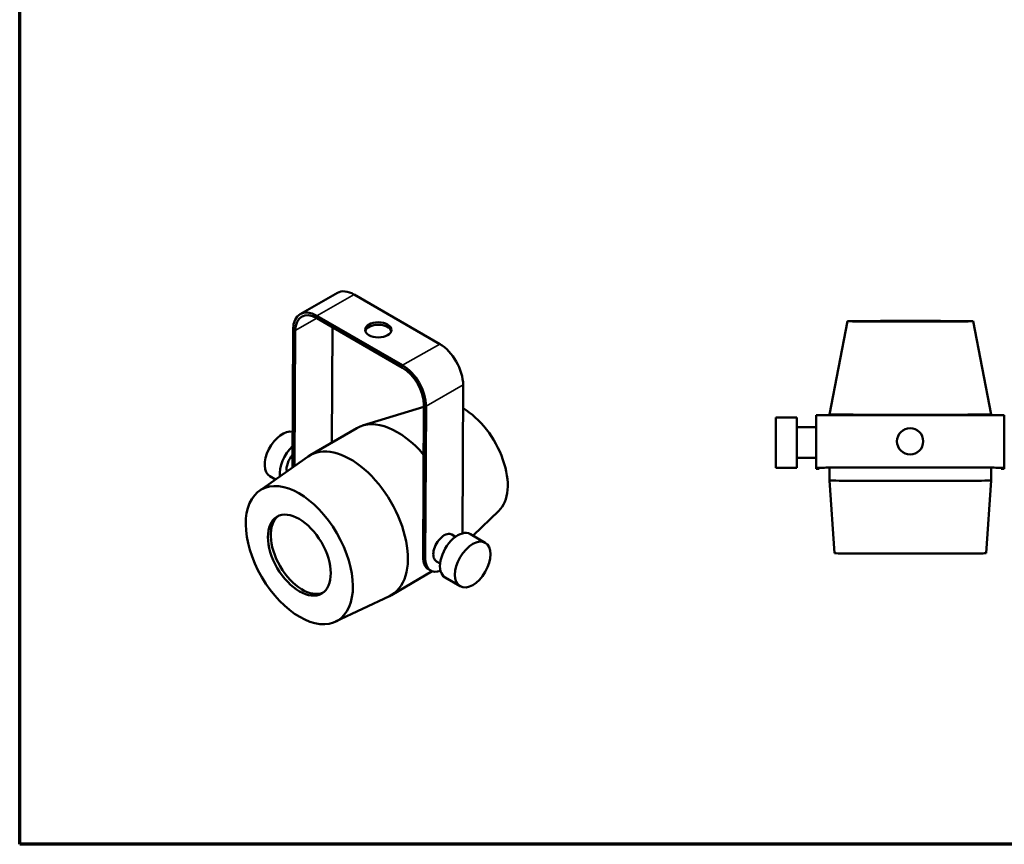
# Paper-space layout 'Sheet_1' of a CAD drawing. Header units: millimetres. Extents: x 0.8 to 38.6, y 0.8 to 38.6.
# Tile 1 of 3: x 0.8 to 20, y 0.8 to 16.8. Entities that reach past the tile are written whole.
import ezdxf

# ---------------------------------------------------------------- set-up
doc = ezdxf.new("R2010")
doc.units = ezdxf.units.MM
for name, color, linetype, lineweight in [('Border (ISO)', 7, 'Continuous', 70), ('Visible (ISO)', 7, 'Continuous', 50), ('Visible Narrow (ISO)', 7, 'Continuous', 35)]:
    doc.layers.add(name, color=color, linetype=linetype, lineweight=lineweight)

# ---------------------------------------------------------------- blocks, each defined once
blk = doc.blocks.new('Borders Chauvet')
at = {"layer": 'Border (ISO)'}
for p, q in [((0.787, 0.787), (0.787, 38.583)), ((38.583, 0.787), (0.787, 0.787))]:
    blk.add_line(p, q, dxfattribs=at)

psp = doc.layouts.new('Sheet_1')

# ---------------------------------------------------------------- linework, layer by layer
at = {"layer": 'Visible (ISO)'}
for p, q in [((6.254, 11.115), (6.978, 11.528)), ((7.303, 11.496), (8.973, 10.531)), ((8.249, 10.118), (6.579, 11.082)), ((8.249, 10.07), (6.579, 11.034)), ((16.921, 10.975), (16.571, 9.161)), ((19.37, 10.975), (19.721, 9.161)), ((6.104, 8.126), (6.117, 10.816)), ((6.146, 8.155), (6.159, 10.792)), ((6.881, 10.86), (6.87, 8.61)), ((9.416, 6.844), (9.43, 9.734)), ((8.664, 9.305), (7.471, 8.944)), ((8.664, 9.345), (8.65, 6.38)), ((8.706, 9.321), (8.692, 6.356)), ((15.523, 9.103), (15.523, 8.123)), ((15.523, 9.103), (15.936, 9.103)), ((15.936, 8.123), (15.936, 9.103)), ((16.31, 9.145), (16.31, 8.121)), ((16.571, 9.147), (16.571, 9.161)), ((16.96, 9.148), (19.322, 9.148)), ((19.721, 9.147), (19.721, 9.161)), ((19.972, 8.121), (19.972, 9.145)), ((6.447, 8.364), (7.358, 8.894)), ((16.31, 8.915), (15.936, 8.915)), ((5.459, 7.673), (6.41, 8.34)), ((16.31, 8.312), (15.936, 8.312)), ((15.523, 8.123), (15.936, 8.123)), ((16.31, 8.101), (16.31, 8.121)), ((16.31, 8.101), (16.31, 8.101)), ((16.31, 8.101), (16.369, 8.101)), ((16.369, 8.101), (16.369, 8.121)), ((16.369, 8.101), (16.369, 8.101)), ((16.571, 7.873), (16.571, 8.123)), ((19.322, 8.124), (16.96, 8.124)), ((19.322, 8.124), (16.96, 8.124)), ((19.72, 7.873), (19.72, 8.123)), ((19.913, 8.121), (19.913, 8.101)), ((19.913, 8.101), (19.913, 8.101)), ((19.972, 8.101), (19.913, 8.101)), ((19.972, 8.121), (19.972, 8.101)), ((19.972, 8.101), (19.972, 8.101)), ((5.663, 7.955), (5.772, 7.892)), ((16.669, 6.456), (16.571, 7.873)), ((19.622, 6.456), (19.72, 7.873)), ((10.126, 7.28), (9.622, 6.8)), ((9.283, 6.778), (9.211, 6.82)), ((9.57, 6.83), (9.862, 6.661)), ((8.798, 6.119), (8.756, 6.143)), ((8.981, 6.256), (8.91, 6.298)), ((8.032, 5.642), (8.828, 6.106)), ((9.08, 5.982), (9.373, 5.813)), ((6.944, 5.124), (7.993, 5.622))]:
    psp.add_line(p, q, dxfattribs=at)
for centre, major_axis, ratio, start_param, end_param in [((7.3, 10.964), (-0.322, 0.564), 0.580469, 5.50051, 6.283185), ((6.576, 10.551), (-0.322, 0.564), 0.580469, 5.50051, 7.071306), ((6.576, 10.551), (-0.293, 0.513), 0.580469, 5.50051, 7.071306), ((7.776, 10.759), (0.256, -0.001), 0.574215, 0.165265, 2.976328), ((8.97, 10), (0.322, -0.564), 0.580469, 0.788121, 2.358917), ((8.247, 9.586), (-0.322, 0.564), 0.580469, 3.929714, 5.50051), ((8.247, 9.586), (-0.293, 0.513), 0.580469, 3.929714, 5.50051), ((9.433, 8.281), (0.616, -1.058), 0.574761, 0.135966, 2.355787), ((8.15, 7.534), (-0.793, 1.361), 0.574761, 5.015945, 6.283262), ((16.96, 9.145), (-0.65, 0), 0.005417, 4.712389, 6.283185), ((18.146, 9.161), (1.575, 0), 0.004476, 3.140729, 6.284049), ((19.322, 9.145), (0.65, 0), 0.005417, 0, 1.570796), ((5.908, 8.379), (-0.245, -0.424), 0.57735, 3.313185, 6.283185), ((18.141, 8.636), (0.256, 0), 0.999985, 0.000625, 3.140968), ((6.201, 8.21), (-0.245, -0.424), 0.57735, 4.20256, 5.647104), ((7.239, 7.003), (0.793, -1.361), 0.574761, 6.234503, 9.47346), ((6.201, 8.21), (0.151, 0.261), 0.57735, 1.247239, 2.53166), ((16.96, 8.121), (-0.65, 0), 0.005417, 4.712389, 6.283185), ((16.96, 8.121), (-0.591, 0), 0.005417, 4.712389, 6.283185), ((19.322, 8.121), (0.591, 0), 0.005417, 0, 1.570796), ((19.322, 8.121), (0.65, 0), 0.005417, 0, 1.570796), ((18.146, 7.873), (1.575, 0), 0.004476, 3.141593, 6.283185), ((6.293, 6.452), (0.436, -0.748), 0.574761, 3.206354, 6.218424), ((9.061, 6.559), (0.151, 0.261), 0.57735, 0, 3.141593), ((9.325, 6.406), (0.245, 0.424), 0.57735, 0, 3.141593), ((9.012, 6.587), (-0.256, -0.443), 0.57735, 5.492371, 6.283185), ((9.054, 6.562), (-0.256, -0.443), 0.57735, 5.492371, 6.889226), ((18.146, 6.456), (-1.476, 0), 0.004476, 0.00031, 3.141283)]:
    psp.add_ellipse(centre, major_axis=major_axis, ratio=ratio, start_param=start_param, end_param=end_param, dxfattribs=at)
for centre, major_axis, ratio in [((7.776, 10.807), (0.256, -0.001), 0.574215), ((18.146, 10.975), (1.225, 0), 0.004476), ((18.141, 8.636), (0.256, 0), 0.999985), ((6.237, 6.419), (0.743, -1.276), 0.574761), ((6.237, 6.419), (0.436, -0.748), 0.574761), ((9.617, 6.237), (0.245, 0.424), 0.57735)]:
    psp.add_ellipse(centre, major_axis=major_axis, ratio=ratio, dxfattribs=at)
at = {"layer": 'Visible Narrow (ISO)'}
for p, q in [((7.303, 11.496), (6.579, 11.082)), ((6.159, 10.792), (6.581, 11.033)), ((6.579, 11.034), (6.579, 11.082)), ((6.159, 10.792), (6.117, 10.816)), ((8.249, 10.118), (8.973, 10.531)), ((8.249, 10.07), (8.249, 10.118)), ((8.706, 9.321), (9.43, 9.734)), ((8.664, 9.345), (8.706, 9.321)), ((8.65, 6.38), (8.692, 6.356))]:
    psp.add_line(p, q, dxfattribs=at)

# ---------------------------------------------------------------- block references
psp.add_blockref('Borders Chauvet', (0, 0))

doc.saveas('drawing.dxf')
